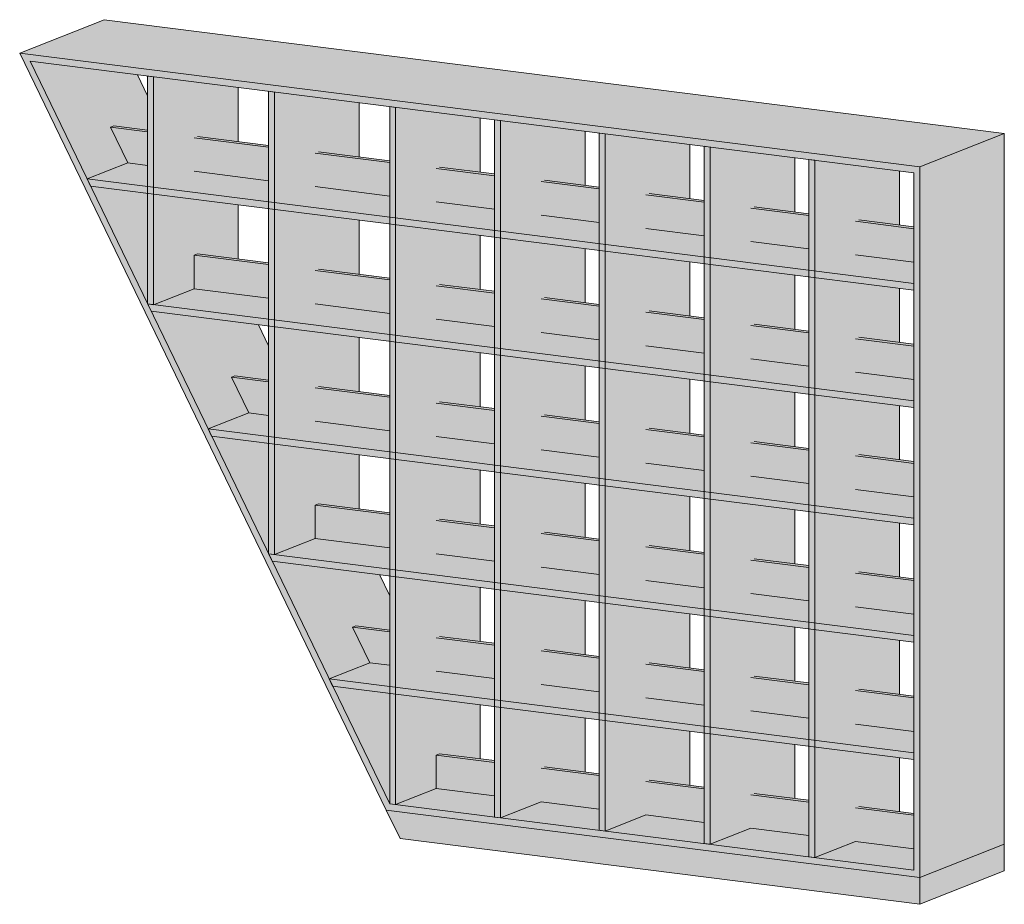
# Model space of a CAD drawing. Header units: centimetres. Extents: x 18397 to 20939, y 110 to 11856.
# Tile 1 of 5: x 18397 to 18683, y 1287 to 1545. Entities that reach past the tile are written whole.
import ezdxf

# ---------------------------------------------------------------- set-up
doc = ezdxf.new("R2010")
doc.units = ezdxf.units.CM
doc.layers.add('A-GENM', color=13, linetype='Continuous', lineweight=18)

# ---------------------------------------------------------------- blocks, each defined once
blk = doc.blocks.new('FURN_Bt_Regal - E25-G-01-8905425-E25-G-01')
at = {"layer": 'A-GENM'}
for points in [[(18658.51, 1501.71), (18683.1, 1511.45), (18421.42, 1544.5), (18396.83, 1534.77), (18553.36, 1514.99)], [(18658.51, 1295.08), (18683.1, 1304.81), (18683.1, 1511.45), (18658.51, 1501.71), (18658.51, 1365.48)], [(18658.51, 1287.28), (18658.51, 1295.08), (18503.4, 1314.67), (18507.42, 1306.37), (18652.63, 1288.02)], [(18658.51, 1287.28), (18683.1, 1297.01), (18683.1, 1304.81), (18658.51, 1295.08)]]:
    blk.add_hatch(color=256, dxfattribs=at).paths.add_polyline_path(points)
h = blk.add_hatch(color=256, dxfattribs=at)
h.paths.add_polyline_path([(18658.51, 1295.08), (18658.51, 1501.71), (18396.83, 1534.77), (18503.4, 1314.67), (18652.63, 1295.82)])
h.paths.add_polyline_path([(18656.77, 1297.25), (18504.4, 1316.49), (18399.84, 1532.44), (18656.77, 1499.98), (18656.77, 1301.92)])
h = blk.add_hatch(color=256, dxfattribs=at)
h.paths.add_polyline_path([(18504.4, 1316.49), (18504.4, 1348.66), (18487.81, 1350.75), (18503.4, 1318.57)])
h.paths.add_polyline_path([(18486.81, 1352.83), (18498.61, 1357.5), (18493.59, 1367.89), (18494.57, 1368.27), (18504.4, 1367.03), (18504.4, 1377.02), (18501.44, 1383.15), (18470.22, 1387.09), (18481.63, 1363.53)])
h.paths.add_polyline_path([(18469.21, 1389.17), (18469.21, 1421.33), (18452.63, 1423.43), (18465.11, 1397.64)])
h.paths.add_polyline_path([(18451.62, 1425.5), (18463.43, 1430.18), (18458.4, 1440.56), (18459.38, 1440.95), (18469.21, 1439.71), (18469.21, 1449.7), (18466.25, 1455.82), (18435.03, 1459.76), (18448.59, 1431.75)])
h.paths.add_polyline_path([(18434.03, 1461.84), (18434.03, 1494), (18417.44, 1496.1), (18432.08, 1465.87)])
h.paths.add_polyline_path([(18416.43, 1498.18), (18428.24, 1502.85), (18423.21, 1513.23), (18424.2, 1513.62), (18434.03, 1512.38), (18434.03, 1522.37), (18431.06, 1528.49), (18399.84, 1532.44), (18415.56, 1499.98)])
h = blk.add_hatch(color=256, dxfattribs=at)
h.paths.add_polyline_path([(18628.03, 1300.88), (18628.03, 1333.04), (18626.29, 1333.26), (18626.29, 1301.1)])
h.paths.add_polyline_path([(18597.56, 1304.73), (18597.56, 1336.89), (18595.82, 1337.11), (18595.82, 1304.95)])
h.paths.add_polyline_path([(18567.09, 1308.58), (18567.09, 1340.74), (18565.35, 1340.96), (18565.35, 1308.8)])
h.paths.add_polyline_path([(18536.61, 1312.43), (18536.61, 1344.59), (18534.87, 1344.81), (18534.87, 1312.65)])
h.paths.add_polyline_path([(18506.14, 1316.27), (18506.14, 1348.44), (18504.4, 1348.66), (18504.4, 1316.49)])
h.paths.add_polyline_path([(18628.03, 1334.99), (18628.03, 1367.16), (18626.29, 1367.38), (18626.29, 1335.21), (18626.59, 1335.17)])
h.paths.add_polyline_path([(18597.56, 1338.84), (18597.56, 1371.01), (18595.82, 1371.23), (18595.82, 1339.06), (18596.11, 1339.02)])
h.paths.add_polyline_path([(18567.09, 1342.69), (18567.09, 1374.85), (18565.35, 1375.07), (18565.35, 1342.91), (18565.64, 1342.87)])
h.paths.add_polyline_path([(18536.61, 1346.54), (18536.61, 1378.7), (18534.87, 1378.92), (18534.87, 1346.76), (18535.17, 1346.72)])
h.paths.add_polyline_path([(18506.14, 1350.39), (18506.14, 1382.55), (18504.4, 1382.77), (18504.4, 1350.61), (18504.69, 1350.57)])
h.paths.add_polyline_path([(18628.03, 1369.11), (18628.03, 1401.27), (18626.29, 1401.49), (18626.29, 1369.33), (18626.88, 1369.25)])
h.paths.add_polyline_path([(18597.56, 1372.95), (18597.56, 1405.12), (18595.82, 1405.34), (18595.82, 1373.17), (18596.41, 1373.1)])
h.paths.add_polyline_path([(18567.09, 1376.8), (18567.09, 1408.97), (18565.35, 1409.19), (18565.35, 1377.02), (18565.93, 1376.95)])
h.paths.add_polyline_path([(18536.61, 1380.65), (18536.61, 1412.82), (18534.87, 1413.04), (18534.87, 1380.87), (18535.46, 1380.8)])
h.paths.add_polyline_path([(18506.14, 1384.5), (18506.14, 1416.67), (18504.4, 1416.89), (18504.4, 1384.72), (18504.99, 1384.65)])
h.paths.add_polyline_path([(18470.95, 1388.95), (18470.95, 1421.11), (18469.21, 1421.33), (18469.21, 1389.17)])
h.paths.add_polyline_path([(18628.03, 1403.22), (18628.03, 1435.38), (18626.29, 1435.6), (18626.29, 1403.44), (18627.17, 1403.33)])
h.paths.add_polyline_path([(18597.56, 1407.07), (18597.56, 1439.23), (18595.82, 1439.45), (18595.82, 1407.29), (18596.7, 1407.18)])
h.paths.add_polyline_path([(18567.09, 1410.92), (18567.09, 1443.08), (18565.35, 1443.3), (18565.35, 1411.14), (18566.23, 1411.03)])
h.paths.add_polyline_path([(18536.61, 1414.77), (18536.61, 1446.93), (18534.87, 1447.15), (18534.87, 1414.99), (18535.75, 1414.88)])
h.paths.add_polyline_path([(18506.14, 1418.62), (18506.14, 1450.78), (18504.4, 1451), (18504.4, 1418.84), (18505.28, 1418.73)])
h.paths.add_polyline_path([(18470.95, 1423.06), (18470.95, 1455.23), (18469.21, 1455.45), (18469.21, 1423.28), (18469.65, 1423.23)])
h.paths.add_polyline_path([(18628.03, 1437.33), (18628.03, 1469.5), (18626.29, 1469.72), (18626.29, 1437.55), (18627.46, 1437.41)])
h.paths.add_polyline_path([(18597.56, 1441.18), (18597.56, 1473.35), (18595.82, 1473.57), (18595.82, 1441.4), (18596.99, 1441.25)])
h.paths.add_polyline_path([(18567.09, 1445.03), (18567.09, 1477.2), (18565.35, 1477.42), (18565.35, 1445.25), (18566.52, 1445.1)])
h.paths.add_polyline_path([(18536.61, 1448.88), (18536.61, 1481.05), (18534.87, 1481.27), (18534.87, 1449.1), (18536.05, 1448.95)])
h.paths.add_polyline_path([(18506.14, 1452.73), (18506.14, 1484.9), (18504.4, 1485.12), (18504.4, 1452.95), (18505.57, 1452.8)])
h.paths.add_polyline_path([(18470.95, 1457.18), (18470.95, 1489.34), (18469.21, 1489.56), (18469.21, 1457.4), (18470.1, 1457.28)])
h.paths.add_polyline_path([(18435.77, 1461.62), (18435.77, 1493.78), (18434.03, 1494), (18434.03, 1461.84)])
h.paths.add_polyline_path([(18628.03, 1471.45), (18628.03, 1503.61), (18626.29, 1503.83), (18626.29, 1471.67), (18627.76, 1471.48)])
h.paths.add_polyline_path([(18597.56, 1475.3), (18597.56, 1507.46), (18595.82, 1507.68), (18595.82, 1475.52), (18597.28, 1475.33)])
h.paths.add_polyline_path([(18567.09, 1479.15), (18567.09, 1511.31), (18565.35, 1511.53), (18565.35, 1479.37), (18566.81, 1479.18)])
h.paths.add_polyline_path([(18536.61, 1483), (18536.61, 1515.16), (18534.87, 1515.38), (18534.87, 1483.22), (18536.34, 1483.03)])
h.paths.add_polyline_path([(18506.14, 1486.84), (18506.14, 1519.01), (18504.4, 1519.23), (18504.4, 1487.06), (18505.87, 1486.88)])
h.paths.add_polyline_path([(18470.95, 1491.29), (18470.95, 1523.45), (18469.21, 1523.67), (18469.21, 1491.51), (18470.54, 1491.34)])
h.paths.add_polyline_path([(18435.77, 1495.73), (18435.77, 1527.9), (18434.03, 1528.12), (18434.03, 1495.95), (18434.87, 1495.85)])
h = blk.add_hatch(color=256, dxfattribs=at)
h.paths.add_polyline_path([(18435.77, 1461.62), (18447.57, 1466.29), (18447.57, 1476.04), (18448.56, 1476.43), (18460.36, 1474.94), (18460.36, 1490.68), (18435.77, 1493.78), (18435.77, 1462.53)])
h.paths.add_polyline_path([(18435.77, 1495.73), (18447.57, 1500.41), (18447.57, 1510.15), (18448.56, 1510.54), (18460.36, 1509.05), (18460.36, 1524.79), (18435.77, 1527.9), (18435.77, 1499.98)])
h = blk.add_hatch(color=256, dxfattribs=at)
h.paths.add_polyline_path([(18470.95, 1388.95), (18482.76, 1393.62), (18482.76, 1403.37), (18483.74, 1403.76), (18495.55, 1402.26), (18495.55, 1418.01), (18470.95, 1421.11), (18470.95, 1389.86)])
h.paths.add_polyline_path([(18470.95, 1423.06), (18482.76, 1427.73), (18482.76, 1437.48), (18483.74, 1437.87), (18495.55, 1436.38), (18495.55, 1452.12), (18470.95, 1455.23), (18470.95, 1429.22)])
h.paths.add_polyline_path([(18470.95, 1457.18), (18482.76, 1461.85), (18482.76, 1471.59), (18483.74, 1471.98), (18495.55, 1470.49), (18495.55, 1486.23), (18470.95, 1489.34), (18470.95, 1463.34)])
h.paths.add_polyline_path([(18470.95, 1491.29), (18482.76, 1495.96), (18482.76, 1505.71), (18483.74, 1506.1), (18495.55, 1504.61), (18495.55, 1520.35), (18470.95, 1523.45), (18470.95, 1497.45)])
h = blk.add_hatch(color=256, dxfattribs=at)
h.paths.add_polyline_path([(18506.14, 1316.27), (18517.95, 1320.95), (18517.95, 1330.69), (18518.93, 1331.08), (18530.74, 1329.59), (18530.74, 1345.33), (18506.14, 1348.44), (18506.14, 1316.49)])
h.paths.add_polyline_path([(18506.14, 1350.39), (18517.95, 1355.06), (18517.95, 1364.81), (18518.93, 1365.2), (18530.74, 1363.71), (18530.74, 1379.45), (18506.14, 1382.55), (18506.14, 1350.75)])
h.paths.add_polyline_path([(18506.14, 1384.5), (18517.95, 1389.17), (18517.95, 1398.92), (18518.93, 1399.31), (18530.74, 1397.82), (18530.74, 1413.56), (18506.14, 1416.67), (18506.14, 1390.67)])
h.paths.add_polyline_path([(18506.14, 1418.62), (18517.95, 1423.29), (18517.95, 1433.04), (18518.93, 1433.42), (18530.74, 1431.93), (18530.74, 1447.67), (18506.14, 1450.78), (18506.14, 1424.78)])
h.paths.add_polyline_path([(18506.14, 1452.73), (18517.95, 1457.4), (18517.95, 1467.15), (18518.93, 1467.54), (18530.74, 1466.05), (18530.74, 1481.79), (18506.14, 1484.9), (18506.14, 1458.89)])
h.paths.add_polyline_path([(18506.14, 1486.84), (18517.95, 1491.52), (18517.95, 1501.26), (18518.93, 1501.65), (18530.74, 1500.16), (18530.74, 1515.9), (18506.14, 1519.01), (18506.14, 1493.01)])
h = blk.add_hatch(color=256, dxfattribs=at)
h.paths.add_polyline_path([(18536.61, 1312.43), (18548.42, 1317.1), (18548.42, 1326.84), (18549.4, 1327.23), (18561.21, 1325.74), (18561.21, 1341.48), (18536.61, 1344.59), (18536.61, 1314.67)])
h.paths.add_polyline_path([(18536.61, 1346.54), (18548.42, 1351.21), (18548.42, 1360.96), (18549.4, 1361.35), (18561.21, 1359.86), (18561.21, 1375.6), (18536.61, 1378.7), (18536.61, 1350.75)])
h.paths.add_polyline_path([(18536.61, 1380.65), (18548.42, 1385.33), (18548.42, 1395.07), (18549.4, 1395.46), (18561.21, 1393.97), (18561.21, 1409.71), (18536.61, 1412.82), (18536.61, 1386.82)])
h.paths.add_polyline_path([(18536.61, 1414.77), (18548.42, 1419.44), (18548.42, 1429.19), (18549.4, 1429.58), (18561.21, 1428.08), (18561.21, 1443.83), (18536.61, 1446.93), (18536.61, 1420.93)])
h.paths.add_polyline_path([(18536.61, 1448.88), (18548.42, 1453.55), (18548.42, 1463.3), (18549.4, 1463.69), (18561.21, 1462.2), (18561.21, 1477.94), (18536.61, 1481.05), (18536.61, 1455.04)])
h.paths.add_polyline_path([(18536.61, 1483), (18548.42, 1487.67), (18548.42, 1497.41), (18549.4, 1497.8), (18561.21, 1496.31), (18561.21, 1512.05), (18536.61, 1515.16), (18536.61, 1489.16)])
h = blk.add_hatch(color=256, dxfattribs=at)
h.paths.add_polyline_path([(18656.77, 1483.73), (18656.77, 1484.24), (18640.82, 1486.26), (18639.84, 1485.87), (18642.25, 1485.56)])
h.paths.add_polyline_path([(18626.29, 1487.58), (18626.29, 1488.09), (18610.35, 1490.1), (18609.37, 1489.72)])
h.paths.add_polyline_path([(18595.82, 1491.43), (18595.82, 1491.94), (18579.88, 1493.95), (18578.89, 1493.56)])
h.paths.add_polyline_path([(18565.35, 1495.28), (18565.35, 1495.79), (18549.4, 1497.8), (18548.42, 1497.41), (18558.82, 1496.1)])
h.paths.add_polyline_path([(18534.87, 1499.13), (18534.87, 1499.64), (18518.93, 1501.65), (18517.95, 1501.26), (18529, 1499.87)])
h.paths.add_polyline_path([(18504.4, 1502.97), (18504.4, 1503.49), (18483.74, 1506.1), (18482.76, 1505.71), (18503.4, 1503.1)])
h.paths.add_polyline_path([(18469.21, 1507.42), (18469.21, 1507.93), (18448.56, 1510.54), (18447.57, 1510.15), (18465.33, 1507.91)])
h.paths.add_polyline_path([(18434.03, 1511.86), (18434.03, 1512.38), (18424.2, 1513.62), (18423.21, 1513.23), (18424.99, 1513.01)])
h = blk.add_hatch(color=256, dxfattribs=at)
h.paths.add_polyline_path([(18656.77, 1303.41), (18656.77, 1313.16), (18639.84, 1315.3), (18639.84, 1305.55), (18652.63, 1303.93)])
h.paths.add_polyline_path([(18626.29, 1307.26), (18626.29, 1317.01), (18609.37, 1319.15), (18609.37, 1309.4), (18622.16, 1307.78)])
h.paths.add_polyline_path([(18595.82, 1311.11), (18595.82, 1320.86), (18578.89, 1323), (18578.89, 1313.25), (18591.68, 1311.63)])
h.paths.add_polyline_path([(18565.35, 1314.96), (18565.35, 1324.71), (18548.42, 1326.84), (18548.42, 1317.1), (18561.21, 1315.48)])
h.paths.add_polyline_path([(18534.87, 1318.81), (18534.87, 1328.56), (18517.95, 1330.69), (18517.95, 1320.95), (18530.74, 1319.33)])
h.paths.add_polyline_path([(18656.77, 1337.53), (18656.77, 1347.27), (18639.84, 1349.41), (18639.84, 1339.66)])
h.paths.add_polyline_path([(18626.29, 1341.37), (18626.29, 1351.12), (18609.37, 1353.26), (18609.37, 1343.51)])
h.paths.add_polyline_path([(18595.82, 1345.22), (18595.82, 1354.97), (18578.89, 1357.11), (18578.89, 1347.36), (18591.41, 1345.78)])
h.paths.add_polyline_path([(18565.35, 1349.07), (18565.35, 1358.82), (18548.42, 1360.96), (18548.42, 1351.21), (18553.36, 1350.59)])
h.paths.add_polyline_path([(18534.87, 1352.92), (18534.87, 1362.67), (18517.95, 1364.81), (18517.95, 1355.06), (18529, 1353.67)])
h.paths.add_polyline_path([(18504.4, 1356.77), (18504.4, 1366.52), (18493.59, 1367.89), (18498.61, 1357.5)])
h.paths.add_polyline_path([(18656.77, 1371.64), (18656.77, 1381.39), (18639.84, 1383.52), (18639.84, 1373.78)])
h.paths.add_polyline_path([(18626.29, 1375.49), (18626.29, 1385.24), (18609.37, 1387.37), (18609.37, 1377.63)])
h.paths.add_polyline_path([(18595.82, 1379.34), (18595.82, 1389.08), (18578.89, 1391.22), (18578.89, 1381.48)])
h.paths.add_polyline_path([(18565.35, 1383.19), (18565.35, 1392.93), (18548.42, 1395.07), (18548.42, 1385.33), (18553.36, 1384.7)])
h.paths.add_polyline_path([(18534.87, 1387.04), (18534.87, 1396.78), (18517.95, 1398.9), (18517.95, 1389.17), (18534.44, 1387.09)])
h.paths.add_polyline_path([(18504.4, 1390.89), (18504.4, 1400.63), (18482.76, 1403.37), (18482.76, 1393.62), (18503.4, 1391.01)])
h.paths.add_polyline_path([(18656.77, 1405.75), (18656.77, 1415.5), (18639.84, 1417.64), (18639.84, 1407.89)])
h.paths.add_polyline_path([(18626.29, 1409.6), (18626.29, 1419.35), (18609.37, 1421.49), (18609.37, 1411.74), (18616.13, 1410.89)])
h.paths.add_polyline_path([(18595.82, 1413.45), (18595.82, 1423.2), (18578.89, 1425.34), (18578.89, 1415.59), (18591.41, 1414.01)])
h.paths.add_polyline_path([(18565.35, 1417.3), (18565.35, 1427.05), (18548.42, 1429.19), (18548.42, 1419.44), (18553.36, 1418.82)])
h.paths.add_polyline_path([(18534.87, 1421.15), (18534.87, 1430.9), (18517.95, 1433.04), (18517.95, 1423.29), (18529, 1421.89)])
h.paths.add_polyline_path([(18504.4, 1425), (18504.4, 1434.75), (18482.76, 1437.48), (18482.76, 1427.73), (18503.4, 1425.13)])
h.paths.add_polyline_path([(18469.21, 1429.44), (18469.21, 1439.19), (18458.4, 1440.56), (18463.43, 1430.18)])
h.paths.add_polyline_path([(18656.77, 1439.87), (18656.77, 1449.61), (18639.84, 1451.75), (18639.84, 1442.01)])
h.paths.add_polyline_path([(18626.29, 1443.72), (18626.29, 1453.46), (18609.37, 1455.6), (18609.37, 1445.85)])
h.paths.add_polyline_path([(18595.82, 1447.57), (18595.82, 1457.31), (18578.89, 1459.45), (18578.89, 1449.7), (18591.41, 1448.12)])
h.paths.add_polyline_path([(18565.35, 1451.42), (18565.35, 1461.16), (18548.42, 1463.3), (18548.42, 1453.55), (18553.36, 1452.93)])
h.paths.add_polyline_path([(18534.87, 1455.26), (18534.87, 1465.01), (18517.95, 1467.15), (18517.95, 1457.4), (18529, 1456.01)])
h.paths.add_polyline_path([(18504.4, 1459.11), (18504.4, 1468.86), (18482.76, 1471.57), (18482.76, 1461.85), (18503.4, 1459.24)])
h.paths.add_polyline_path([(18469.21, 1463.56), (18469.21, 1473.31), (18447.57, 1476.04), (18447.57, 1466.29), (18462.06, 1464.46)])
h.paths.add_polyline_path([(18656.77, 1473.98), (18656.77, 1483.73), (18639.84, 1485.87), (18639.84, 1476.12)])
h.paths.add_polyline_path([(18626.29, 1477.83), (18626.29, 1487.58), (18609.37, 1489.72), (18609.37, 1479.97)])
h.paths.add_polyline_path([(18595.82, 1481.68), (18595.82, 1491.43), (18578.89, 1493.56), (18578.89, 1483.82), (18591.41, 1482.24)])
h.paths.add_polyline_path([(18565.35, 1485.53), (18565.35, 1495.28), (18548.42, 1497.41), (18548.42, 1487.67), (18553.36, 1487.04)])
h.paths.add_polyline_path([(18534.87, 1489.38), (18534.87, 1499.13), (18517.95, 1501.26), (18517.95, 1491.52)])
h.paths.add_polyline_path([(18504.4, 1493.23), (18504.4, 1502.97), (18482.76, 1505.71), (18482.76, 1495.96), (18503.4, 1493.35)])
h.paths.add_polyline_path([(18469.21, 1497.67), (18469.21, 1507.42), (18447.57, 1510.15), (18447.57, 1500.41), (18450.93, 1499.98)])
h.paths.add_polyline_path([(18434.03, 1502.12), (18434.03, 1511.86), (18423.21, 1513.23), (18428.24, 1502.85)])
h = blk.add_hatch(color=256, dxfattribs=at)
h.paths.add_polyline_path([(18567.09, 1308.58), (18578.89, 1313.25), (18578.89, 1323), (18579.88, 1323.38), (18591.68, 1321.89), (18591.68, 1337.63), (18567.09, 1340.74), (18567.09, 1311.67)])
h.paths.add_polyline_path([(18567.09, 1342.69), (18578.89, 1347.36), (18578.89, 1357.11), (18579.88, 1357.5), (18591.68, 1356.01), (18591.68, 1371.75), (18567.09, 1374.85), (18567.09, 1345.78)])
h.paths.add_polyline_path([(18567.09, 1376.8), (18578.89, 1381.48), (18578.89, 1391.22), (18579.88, 1391.61), (18591.68, 1390.12), (18591.68, 1405.86), (18567.09, 1408.97), (18567.09, 1379.89)])
h.paths.add_polyline_path([(18567.09, 1410.92), (18578.89, 1415.59), (18578.89, 1425.34), (18579.88, 1425.73), (18591.68, 1424.23), (18591.68, 1439.98), (18567.09, 1443.08), (18567.09, 1414.01)])
h.paths.add_polyline_path([(18567.09, 1445.03), (18578.89, 1449.7), (18578.89, 1459.45), (18579.88, 1459.84), (18591.68, 1458.35), (18591.68, 1474.09), (18567.09, 1477.2), (18567.09, 1448.12)])
h.paths.add_polyline_path([(18567.09, 1479.15), (18578.89, 1483.82), (18578.89, 1493.56), (18579.88, 1493.95), (18591.68, 1492.46), (18591.68, 1508.2), (18567.09, 1511.31), (18567.09, 1482.24)])
h = blk.add_hatch(color=256, dxfattribs=at)
h.paths.add_polyline_path([(18597.56, 1304.73), (18609.37, 1309.4), (18609.37, 1319.15), (18610.35, 1319.54), (18622.16, 1318.04), (18622.16, 1333.78), (18597.56, 1336.89), (18597.56, 1311.67)])
h.paths.add_polyline_path([(18597.56, 1338.84), (18609.37, 1343.51), (18609.37, 1353.26), (18610.35, 1353.65), (18622.16, 1352.16), (18622.16, 1367.9), (18597.56, 1371.01), (18597.56, 1345.78)])
h.paths.add_polyline_path([(18597.56, 1372.95), (18609.37, 1377.63), (18609.37, 1387.37), (18610.35, 1387.76), (18622.16, 1386.27), (18622.16, 1402.01), (18597.56, 1405.12), (18597.56, 1379.12)])
h.paths.add_polyline_path([(18597.56, 1407.07), (18609.37, 1411.74), (18609.37, 1421.49), (18610.35, 1421.88), (18622.16, 1420.39), (18622.16, 1436.13), (18597.56, 1439.23), (18597.56, 1410.89)])
h.paths.add_polyline_path([(18597.56, 1441.18), (18609.37, 1445.85), (18609.37, 1455.6), (18610.35, 1455.99), (18622.16, 1454.5), (18622.16, 1470.24), (18597.56, 1473.35), (18597.56, 1447.35)])
h.paths.add_polyline_path([(18597.56, 1475.3), (18609.37, 1479.97), (18609.37, 1489.72), (18610.35, 1490.1), (18622.16, 1488.61), (18622.16, 1504.35), (18597.56, 1507.46), (18597.56, 1481.46)])
h = blk.add_hatch(color=256, dxfattribs=at)
h.paths.add_polyline_path([(18628.03, 1300.88), (18639.84, 1305.55), (18639.84, 1315.3), (18640.82, 1315.69), (18652.63, 1314.19), (18652.63, 1329.94), (18628.03, 1333.04), (18628.03, 1310.62)])
h.paths.add_polyline_path([(18628.03, 1334.99), (18639.84, 1339.66), (18639.84, 1349.41), (18640.82, 1349.8), (18652.63, 1348.31), (18652.63, 1364.05), (18628.03, 1367.16), (18628.03, 1344.74)])
h.paths.add_polyline_path([(18628.03, 1369.11), (18639.84, 1373.78), (18639.84, 1383.52), (18640.82, 1383.91), (18652.63, 1382.42), (18652.63, 1398.16), (18628.03, 1401.27), (18628.03, 1378.85)])
h.paths.add_polyline_path([(18628.03, 1403.22), (18639.84, 1407.89), (18639.84, 1417.64), (18640.82, 1418.03), (18652.63, 1416.54), (18652.63, 1432.28), (18628.03, 1435.38), (18628.03, 1410.89)])
h.paths.add_polyline_path([(18628.03, 1437.33), (18639.84, 1442.01), (18639.84, 1451.75), (18640.82, 1452.14), (18652.63, 1450.65), (18652.63, 1466.39), (18628.03, 1469.5), (18628.03, 1438.38)])
h.paths.add_polyline_path([(18628.03, 1471.45), (18639.84, 1476.12), (18639.84, 1485.87), (18640.82, 1486.26), (18652.63, 1484.76), (18652.63, 1500.5), (18628.03, 1503.61), (18628.03, 1472.49)])
h = blk.add_hatch(color=256, dxfattribs=at)
h.paths.add_polyline_path([(18656.77, 1467.82), (18656.77, 1473.98), (18639.84, 1476.12), (18628.03, 1471.45)])
h.paths.add_polyline_path([(18626.29, 1471.67), (18626.29, 1477.83), (18609.37, 1479.97), (18597.56, 1475.3), (18619.78, 1472.49)])
h.paths.add_polyline_path([(18595.82, 1475.52), (18595.82, 1481.68), (18578.89, 1483.82), (18567.09, 1479.15)])
h.paths.add_polyline_path([(18565.35, 1479.37), (18565.35, 1485.53), (18548.42, 1487.67), (18536.61, 1483), (18553.36, 1480.88)])
h.paths.add_polyline_path([(18534.87, 1483.22), (18534.87, 1489.38), (18517.95, 1491.52), (18506.14, 1486.84)])
h.paths.add_polyline_path([(18504.4, 1487.06), (18504.4, 1493.23), (18482.76, 1495.96), (18470.95, 1491.29), (18503.4, 1487.19)])
h.paths.add_polyline_path([(18469.21, 1491.51), (18469.21, 1497.67), (18447.57, 1500.41), (18435.77, 1495.73), (18449.61, 1493.99)])
h.paths.add_polyline_path([(18434.03, 1495.95), (18434.03, 1502.12), (18428.24, 1502.85), (18416.43, 1498.18), (18431.42, 1496.28)])
h = blk.add_hatch(color=256, dxfattribs=at)
h.paths.add_polyline_path([(18656.77, 1329.41), (18656.77, 1331.36), (18486.81, 1352.83), (18487.81, 1350.75), (18652.63, 1329.94)])
h.paths.add_polyline_path([(18656.77, 1363.53), (18656.77, 1365.48), (18469.21, 1389.17), (18470.22, 1387.09), (18652.63, 1364.05)])
h.paths.add_polyline_path([(18656.77, 1397.64), (18656.77, 1399.59), (18451.62, 1425.5), (18452.63, 1423.43), (18652.63, 1398.16)])
h.paths.add_polyline_path([(18656.77, 1431.75), (18656.77, 1433.7), (18434.03, 1461.84), (18435.03, 1459.76), (18641.33, 1433.7)])
h.paths.add_polyline_path([(18656.77, 1465.87), (18656.77, 1467.82), (18416.43, 1498.18), (18417.44, 1496.1), (18641.33, 1467.82)])
h = blk.add_hatch(color=256, dxfattribs=at)
h.paths.add_polyline_path([(18656.77, 1449.61), (18656.77, 1450.13), (18640.82, 1452.14), (18639.84, 1451.75)])
h.paths.add_polyline_path([(18626.29, 1453.46), (18626.29, 1453.98), (18610.35, 1455.99), (18609.37, 1455.6)])
h.paths.add_polyline_path([(18595.82, 1457.31), (18595.82, 1457.83), (18579.88, 1459.84), (18578.89, 1459.45)])
h.paths.add_polyline_path([(18565.35, 1461.16), (18565.35, 1461.68), (18549.4, 1463.69), (18548.42, 1463.3), (18559.98, 1461.84)])
h.paths.add_polyline_path([(18534.87, 1465.01), (18534.87, 1465.52), (18518.93, 1467.54), (18517.95, 1467.15), (18529, 1465.75)])
h.paths.add_polyline_path([(18504.4, 1468.86), (18504.4, 1469.37), (18483.74, 1471.98), (18482.76, 1471.59), (18503.4, 1468.99)])
h.paths.add_polyline_path([(18469.21, 1473.31), (18469.21, 1473.82), (18448.56, 1476.43), (18447.57, 1476.04), (18457.04, 1474.84)])
h = blk.add_hatch(color=256, dxfattribs=at)
h.paths.add_polyline_path([(18656.77, 1433.7), (18656.77, 1439.87), (18639.84, 1442.01), (18628.03, 1437.33)])
h.paths.add_polyline_path([(18626.29, 1437.55), (18626.29, 1443.72), (18609.37, 1445.85), (18597.56, 1441.18), (18619.78, 1438.38)])
h.paths.add_polyline_path([(18595.82, 1441.4), (18595.82, 1447.57), (18578.89, 1449.7), (18567.09, 1445.03)])
h.paths.add_polyline_path([(18565.35, 1445.25), (18565.35, 1451.42), (18548.42, 1453.55), (18536.61, 1448.88), (18553.36, 1446.77)])
h.paths.add_polyline_path([(18534.87, 1449.1), (18534.87, 1455.26), (18517.95, 1457.4), (18506.14, 1452.73), (18529, 1449.84)])
h.paths.add_polyline_path([(18504.4, 1452.95), (18504.4, 1459.11), (18482.76, 1461.85), (18470.95, 1457.18), (18503.4, 1453.08)])
h.paths.add_polyline_path([(18469.21, 1457.4), (18469.21, 1463.56), (18447.57, 1466.29), (18435.77, 1461.62), (18465.24, 1457.9)])
h = blk.add_hatch(color=256, dxfattribs=at)
h.paths.add_polyline_path([(18656.77, 1415.5), (18656.77, 1416.01), (18640.82, 1418.03), (18639.84, 1417.64), (18652.63, 1416.02)])
h.paths.add_polyline_path([(18626.29, 1419.35), (18626.29, 1419.86), (18610.35, 1421.88), (18609.37, 1421.49)])
h.paths.add_polyline_path([(18595.82, 1423.2), (18595.82, 1423.71), (18579.88, 1425.73), (18578.89, 1425.34), (18594.01, 1423.43)])
h.paths.add_polyline_path([(18565.35, 1427.05), (18565.35, 1427.56), (18549.4, 1429.58), (18548.42, 1429.19), (18553.36, 1428.56)])
h.paths.add_polyline_path([(18534.87, 1430.9), (18534.87, 1431.41), (18518.93, 1433.42), (18517.95, 1433.04), (18529, 1431.64)])
h.paths.add_polyline_path([(18504.4, 1434.75), (18504.4, 1435.26), (18483.74, 1437.87), (18482.76, 1437.48), (18503.4, 1434.87)])
h.paths.add_polyline_path([(18469.21, 1439.19), (18469.21, 1439.71), (18459.38, 1440.95), (18458.4, 1440.56)])
h = blk.add_hatch(color=256, dxfattribs=at)
h.paths.add_polyline_path([(18656.77, 1399.59), (18656.77, 1405.75), (18639.84, 1407.89), (18628.03, 1403.22)])
h.paths.add_polyline_path([(18626.29, 1403.44), (18626.29, 1409.6), (18609.37, 1411.74), (18597.56, 1407.07), (18619.78, 1404.26)])
h.paths.add_polyline_path([(18595.82, 1407.29), (18595.82, 1413.45), (18578.89, 1415.59), (18567.09, 1410.92), (18567.34, 1410.89)])
h.paths.add_polyline_path([(18565.35, 1411.14), (18565.35, 1417.3), (18548.42, 1419.44), (18536.61, 1414.77), (18553.36, 1412.65)])
h.paths.add_polyline_path([(18534.87, 1414.99), (18534.87, 1421.15), (18517.95, 1423.29), (18506.14, 1418.62), (18529, 1415.73)])
h.paths.add_polyline_path([(18504.4, 1418.84), (18504.4, 1425), (18482.76, 1427.73), (18470.95, 1423.06), (18503.4, 1418.96)])
h.paths.add_polyline_path([(18469.21, 1423.28), (18469.21, 1429.44), (18463.43, 1430.18), (18451.62, 1425.5), (18466.6, 1423.61)])
h = blk.add_hatch(color=256, dxfattribs=at)
h.paths.add_polyline_path([(18656.77, 1381.39), (18656.77, 1381.9), (18640.82, 1383.91), (18639.84, 1383.52), (18652.63, 1381.91)])
h.paths.add_polyline_path([(18626.29, 1385.24), (18626.29, 1385.75), (18610.35, 1387.76), (18609.37, 1387.37), (18622.16, 1385.76)])
h.paths.add_polyline_path([(18595.82, 1389.08), (18595.82, 1389.6), (18579.88, 1391.61), (18578.89, 1391.22), (18595.16, 1389.17)])
h.paths.add_polyline_path([(18565.35, 1392.93), (18565.35, 1393.45), (18549.4, 1395.46), (18548.42, 1395.07), (18561.21, 1393.46)])
h.paths.add_polyline_path([(18534.87, 1396.78), (18534.87, 1397.3), (18518.93, 1399.31), (18517.95, 1398.92), (18529, 1397.53)])
h.paths.add_polyline_path([(18504.4, 1400.63), (18504.4, 1401.15), (18483.74, 1403.76), (18482.76, 1403.37), (18503.4, 1400.76)])
h = blk.add_hatch(color=256, dxfattribs=at)
h.paths.add_polyline_path([(18656.77, 1365.48), (18656.77, 1371.64), (18639.84, 1373.78), (18628.03, 1369.11)])
h.paths.add_polyline_path([(18626.29, 1369.33), (18626.29, 1375.49), (18609.37, 1377.63), (18597.56, 1372.95), (18619.78, 1370.15)])
h.paths.add_polyline_path([(18595.82, 1373.17), (18595.82, 1379.34), (18578.89, 1381.48), (18567.09, 1376.8)])
h.paths.add_polyline_path([(18565.35, 1377.02), (18565.35, 1383.19), (18548.42, 1385.33), (18536.61, 1380.65), (18553.36, 1378.54)])
h.paths.add_polyline_path([(18534.87, 1380.87), (18534.87, 1387.04), (18517.95, 1389.17), (18506.14, 1384.5), (18529, 1381.62)])
h.paths.add_polyline_path([(18504.4, 1384.72), (18504.4, 1390.89), (18482.76, 1393.62), (18470.95, 1388.95), (18503.4, 1384.85)])
h = blk.add_hatch(color=256, dxfattribs=at)
h.paths.add_polyline_path([(18656.77, 1347.27), (18656.77, 1347.79), (18640.82, 1349.8), (18639.84, 1349.41), (18652.63, 1347.79)])
h.paths.add_polyline_path([(18626.29, 1351.12), (18626.29, 1351.64), (18610.35, 1353.65), (18609.37, 1353.26), (18622.16, 1351.64)])
h.paths.add_polyline_path([(18595.82, 1354.97), (18595.82, 1355.48), (18579.88, 1357.5), (18578.89, 1357.11), (18591.68, 1355.49)])
h.paths.add_polyline_path([(18565.35, 1358.82), (18565.35, 1359.33), (18549.4, 1361.35), (18548.42, 1360.96), (18561.21, 1359.34)])
h.paths.add_polyline_path([(18534.87, 1362.67), (18534.87, 1363.18), (18518.93, 1365.2), (18517.95, 1364.81), (18530.74, 1363.19)])
h.paths.add_polyline_path([(18504.4, 1366.52), (18504.4, 1367.03), (18494.57, 1368.27), (18493.59, 1367.89)])
h = blk.add_hatch(color=256, dxfattribs=at)
h.paths.add_polyline_path([(18656.77, 1331.36), (18656.77, 1337.53), (18639.84, 1339.66), (18628.03, 1334.99)])
h.paths.add_polyline_path([(18626.29, 1335.21), (18626.29, 1341.37), (18609.37, 1343.51), (18597.56, 1338.84), (18619.78, 1336.03)])
h.paths.add_polyline_path([(18595.82, 1339.06), (18595.82, 1345.22), (18578.89, 1347.36), (18567.09, 1342.69)])
h.paths.add_polyline_path([(18565.35, 1342.91), (18565.35, 1349.07), (18548.42, 1351.21), (18536.61, 1346.54), (18553.36, 1344.42)])
h.paths.add_polyline_path([(18534.87, 1346.76), (18534.87, 1352.92), (18517.95, 1355.06), (18506.14, 1350.39), (18529, 1347.5)])
h.paths.add_polyline_path([(18504.4, 1350.61), (18504.4, 1356.77), (18498.61, 1357.5), (18486.81, 1352.83), (18501.79, 1350.94)])
h = blk.add_hatch(color=256, dxfattribs=at)
h.paths.add_polyline_path([(18656.77, 1313.16), (18656.77, 1313.67), (18640.82, 1315.69), (18639.84, 1315.3), (18652.63, 1313.68)])
h.paths.add_polyline_path([(18626.29, 1317.01), (18626.29, 1317.52), (18610.35, 1319.54), (18609.37, 1319.15), (18622.16, 1317.53)])
h.paths.add_polyline_path([(18595.82, 1320.86), (18595.82, 1321.37), (18579.88, 1323.38), (18578.89, 1323), (18591.68, 1321.38)])
h.paths.add_polyline_path([(18565.35, 1324.71), (18565.35, 1325.22), (18549.4, 1327.23), (18548.42, 1326.84), (18561.21, 1325.23)])
h.paths.add_polyline_path([(18534.87, 1328.56), (18534.87, 1329.07), (18518.93, 1331.08), (18517.95, 1330.69), (18530.74, 1329.08)])
h = blk.add_hatch(color=256, dxfattribs=at)
h.paths.add_polyline_path([(18656.77, 1297.25), (18656.77, 1303.41), (18639.84, 1305.55), (18628.03, 1300.88), (18652.63, 1297.77)])
h.paths.add_polyline_path([(18626.29, 1301.1), (18626.29, 1307.26), (18609.37, 1309.4), (18597.56, 1304.73), (18622.16, 1301.62)])
h.paths.add_polyline_path([(18595.82, 1304.95), (18595.82, 1311.11), (18578.89, 1313.25), (18567.09, 1308.58), (18591.68, 1305.47)])
h.paths.add_polyline_path([(18565.35, 1308.8), (18565.35, 1314.96), (18548.42, 1317.1), (18536.61, 1312.43), (18561.21, 1309.32)])
h.paths.add_polyline_path([(18534.87, 1312.65), (18534.87, 1318.81), (18517.95, 1320.95), (18506.14, 1316.27), (18530.74, 1313.17)])
for p, q in [((18396.83, 1534.77), (18421.42, 1544.5)), ((18421.42, 1544.5), (18683.1, 1511.45)), ((18658.51, 1501.71), (18396.83, 1534.77)), ((18396.83, 1534.77), (18503.4, 1314.67)), ((18504.4, 1316.49), (18399.84, 1532.44)), ((18399.84, 1532.44), (18656.77, 1499.98)), ((18431.06, 1528.49), (18434.03, 1522.37)), ((18435.77, 1527.9), (18434.03, 1528.12)), ((18434.03, 1528.12), (18434.03, 1461.84)), ((18435.77, 1461.62), (18435.77, 1527.9)), ((18460.36, 1524.79), (18460.36, 1509.05)), ((18470.95, 1523.45), (18469.21, 1523.67)), ((18469.21, 1523.67), (18469.21, 1389.17)), ((18470.95, 1388.95), (18470.95, 1523.45)), ((18495.55, 1520.35), (18495.55, 1504.61)), ((18506.14, 1519.01), (18504.4, 1519.23)), ((18504.4, 1519.23), (18504.4, 1316.49)), ((18506.14, 1316.27), (18506.14, 1519.01)), ((18530.74, 1515.9), (18530.74, 1500.16)), ((18536.61, 1515.16), (18534.87, 1515.38)), ((18534.87, 1515.38), (18534.87, 1312.65)), ((18536.61, 1312.43), (18536.61, 1515.16)), ((18424.2, 1513.62), (18423.21, 1513.23)), ((18434.03, 1511.86), (18423.21, 1513.23)), ((18423.21, 1513.23), (18428.24, 1502.85)), ((18424.2, 1513.62), (18434.03, 1512.38)), ((18561.21, 1512.05), (18561.21, 1496.31)), ((18567.09, 1511.31), (18565.35, 1511.53)), ((18565.35, 1511.53), (18565.35, 1308.8)), ((18469.21, 1507.42), (18447.57, 1510.15)), ((18448.56, 1510.54), (18469.21, 1507.93)), ((18567.09, 1308.58), (18567.09, 1511.31)), ((18658.51, 1501.71), (18683.1, 1511.45)), ((18683.1, 1511.45), (18683.1, 1304.81)), ((18483.74, 1506.1), (18504.4, 1503.49)), ((18591.68, 1508.2), (18591.68, 1492.46)), ((18597.56, 1507.46), (18595.82, 1507.68)), ((18595.82, 1507.68), (18595.82, 1304.95)), ((18597.56, 1304.73), (18597.56, 1507.46)), ((18504.4, 1502.97), (18482.76, 1505.71)), ((18622.16, 1504.35), (18622.16, 1488.61)), ((18628.03, 1503.61), (18626.29, 1503.83)), ((18626.29, 1503.83), (18626.29, 1301.1)), ((18628.03, 1300.88), (18628.03, 1503.61)), ((18428.24, 1502.85), (18416.43, 1498.18)), ((18428.24, 1502.85), (18434.03, 1502.12)), ((18447.57, 1500.41), (18469.21, 1497.67)), ((18534.87, 1499.13), (18517.95, 1501.26)), ((18518.93, 1501.65), (18534.87, 1499.64)), ((18652.63, 1500.5), (18652.63, 1484.76)), ((18658.51, 1295.08), (18658.51, 1501.71)), ((18656.77, 1467.82), (18416.43, 1498.18)), ((18416.43, 1498.18), (18417.44, 1496.1)), ((18565.35, 1495.28), (18548.42, 1497.41)), ((18549.4, 1497.8), (18565.35, 1495.79)), ((18656.77, 1499.98), (18656.77, 1297.25)), ((18417.44, 1496.1), (18656.77, 1465.87)), ((18482.76, 1495.96), (18504.4, 1493.23)), ((18517.95, 1491.52), (18534.87, 1489.38)), ((18595.82, 1491.43), (18578.89, 1493.56)), ((18579.88, 1493.95), (18595.82, 1491.94)), ((18460.36, 1490.68), (18460.36, 1474.94)), ((18626.29, 1487.58), (18609.37, 1489.72)), ((18610.35, 1490.1), (18626.29, 1488.09)), ((18495.55, 1486.23), (18495.55, 1470.49)), ((18548.42, 1487.67), (18565.35, 1485.53)), ((18656.77, 1483.73), (18639.84, 1485.87)), ((18640.82, 1486.26), (18656.77, 1484.24)), ((18578.89, 1483.82), (18595.82, 1481.68)), ((18530.74, 1481.79), (18530.74, 1466.05)), ((18561.21, 1477.94), (18561.21, 1462.2)), ((18609.37, 1479.97), (18626.29, 1477.83)), ((18448.56, 1476.43), (18447.57, 1476.04)), ((18469.21, 1473.31), (18447.57, 1476.04)), ((18447.57, 1476.04), (18447.57, 1466.29)), ((18448.56, 1476.43), (18469.21, 1473.82)), ((18639.84, 1476.12), (18656.77, 1473.98)), ((18504.4, 1468.86), (18482.76, 1471.59)), ((18483.74, 1471.98), (18504.4, 1469.37)), ((18591.68, 1474.09), (18591.68, 1458.35)), ((18622.16, 1470.24), (18622.16, 1454.5)), ((18435.77, 1461.62), (18447.57, 1466.29)), ((18447.57, 1466.29), (18469.21, 1463.56)), ((18534.87, 1465.01), (18517.95, 1467.15)), ((18518.93, 1467.54), (18534.87, 1465.52)), ((18652.63, 1466.39), (18652.63, 1450.65)), ((18656.77, 1465.87), (18656.77, 1467.82)), ((18565.35, 1461.16), (18548.42, 1463.3)), ((18549.4, 1463.69), (18565.35, 1461.68)), ((18434.03, 1461.84), (18435.77, 1461.62)), ((18656.77, 1433.7), (18434.03, 1461.84)), ((18434.03, 1461.84), (18435.03, 1459.76)), ((18482.76, 1461.85), (18504.4, 1459.11)), ((18435.03, 1459.76), (18656.77, 1431.75)), ((18517.95, 1457.4), (18534.87, 1455.26)), ((18595.82, 1457.31), (18578.89, 1459.45)), ((18579.88, 1459.84), (18595.82, 1457.83)), ((18466.25, 1455.82), (18469.21, 1449.7)), ((18626.29, 1453.46), (18609.37, 1455.6)), ((18610.35, 1455.99), (18626.29, 1453.98)), ((18495.55, 1452.12), (18495.55, 1436.38)), ((18548.42, 1453.55), (18565.35, 1451.42)), ((18656.77, 1449.61), (18639.84, 1451.75)), ((18640.82, 1452.14), (18656.77, 1450.13)), ((18578.89, 1449.7), (18595.82, 1447.57)), ((18530.74, 1447.67), (18530.74, 1431.93)), ((18609.37, 1445.85), (18626.29, 1443.72)), ((18561.21, 1443.83), (18561.21, 1428.08)), ((18459.38, 1440.95), (18458.4, 1440.56)), ((18469.21, 1439.19), (18458.4, 1440.56)), ((18458.4, 1440.56), (18463.43, 1430.18)), ((18459.38, 1440.95), (18469.21, 1439.71)), ((18591.68, 1439.98), (18591.68, 1424.23)), ((18639.84, 1442.01), (18656.77, 1439.87)), ((18504.4, 1434.75), (18482.76, 1437.48)), ((18483.74, 1437.87), (18504.4, 1435.26)), ((18622.16, 1436.13), (18622.16, 1420.39)), ((18534.87, 1430.9), (18517.95, 1433.04)), ((18518.93, 1433.42), (18534.87, 1431.41)), ((18652.63, 1432.28), (18652.63, 1416.54)), ((18656.77, 1431.75), (18656.77, 1433.7)), ((18463.43, 1430.18), (18451.62, 1425.5)), ((18463.43, 1430.18), (18469.21, 1429.44)), ((18565.35, 1427.05), (18548.42, 1429.19)), ((18549.4, 1429.58), (18565.35, 1427.56)), ((18482.76, 1427.73), (18504.4, 1425)), ((18579.88, 1425.73), (18595.82, 1423.71)), ((18656.77, 1399.59), (18451.62, 1425.5)), ((18451.62, 1425.5), (18452.63, 1423.43)), ((18452.63, 1423.43), (18656.77, 1397.64)), ((18517.95, 1423.29), (18534.87, 1421.15)), ((18595.82, 1423.2), (18578.89, 1425.34)), ((18626.29, 1419.35), (18609.37, 1421.49)), ((18610.35, 1421.88), (18626.29, 1419.86)), ((18495.55, 1418.01), (18495.55, 1402.26)), ((18548.42, 1419.44), (18565.35, 1417.3)), ((18656.77, 1415.5), (18639.84, 1417.64)), ((18640.82, 1418.03), (18656.77, 1416.01)), ((18578.89, 1415.59), (18595.82, 1413.45)), ((18530.74, 1413.56), (18530.74, 1397.82)), ((18609.37, 1411.74), (18626.29, 1409.6)), ((18561.21, 1409.71), (18561.21, 1393.97)), ((18591.68, 1405.86), (18591.68, 1390.12)), ((18639.84, 1407.89), (18656.77, 1405.75)), ((18483.74, 1403.76), (18482.76, 1403.37)), ((18504.4, 1400.63), (18482.76, 1403.37)), ((18482.76, 1403.37), (18482.76, 1393.62)), ((18483.74, 1403.76), (18504.4, 1401.15)), ((18622.16, 1402.01), (18622.16, 1386.27)), ((18534.87, 1396.78), (18517.95, 1398.92)), ((18518.93, 1399.31), (18534.87, 1397.3)), ((18652.63, 1398.16), (18652.63, 1382.42)), ((18656.77, 1397.64), (18656.77, 1399.59)), ((18565.35, 1392.93), (18548.42, 1395.07)), ((18549.4, 1395.46), (18565.35, 1393.45)), ((18470.95, 1388.95), (18482.76, 1393.62)), ((18482.76, 1393.62), (18504.4, 1390.89)), ((18579.88, 1391.61), (18595.82, 1389.6)), ((18469.21, 1389.17), (18470.95, 1388.95)), ((18656.77, 1365.48), (18469.21, 1389.17)), ((18469.21, 1389.17), (18470.22, 1387.09)), ((18517.95, 1389.17), (18534.87, 1387.04)), ((18595.82, 1389.08), (18578.89, 1391.22)), ((18470.22, 1387.09), (18656.77, 1363.53)), ((18626.29, 1385.24), (18609.37, 1387.37)), ((18610.35, 1387.76), (18626.29, 1385.75)), ((18501.44, 1383.15), (18504.4, 1377.02)), ((18548.42, 1385.33), (18565.35, 1383.19)), ((18656.77, 1381.39), (18639.84, 1383.52)), ((18640.82, 1383.91), (18656.77, 1381.9)), ((18578.89, 1381.48), (18595.82, 1379.34)), ((18530.74, 1379.45), (18530.74, 1363.71)), ((18609.37, 1377.63), (18626.29, 1375.49)), ((18561.21, 1375.6), (18561.21, 1359.86)), ((18591.68, 1371.75), (18591.68, 1356.01)), ((18639.84, 1373.78), (18656.77, 1371.64)), ((18494.57, 1368.27), (18493.59, 1367.89)), ((18504.4, 1366.52), (18493.59, 1367.89)), ((18493.59, 1367.89), (18498.61, 1357.5)), ((18494.57, 1368.27), (18504.4, 1367.03)), ((18622.16, 1367.9), (18622.16, 1352.16)), ((18534.87, 1362.67), (18517.95, 1364.81)), ((18518.93, 1365.2), (18534.87, 1363.18)), ((18652.63, 1364.05), (18652.63, 1348.31)), ((18656.77, 1363.53), (18656.77, 1365.48)), ((18565.35, 1358.82), (18548.42, 1360.96)), ((18549.4, 1361.35), (18565.35, 1359.33)), ((18498.61, 1357.5), (18486.81, 1352.83)), ((18498.61, 1357.5), (18504.4, 1356.77)), ((18595.82, 1354.97), (18578.89, 1357.11)), ((18579.88, 1357.5), (18595.82, 1355.48)), ((18517.95, 1355.06), (18534.87, 1352.92)), ((18656.77, 1331.36), (18486.81, 1352.83)), ((18486.81, 1352.83), (18487.81, 1350.75)), ((18548.42, 1351.21), (18565.35, 1349.07)), ((18626.29, 1351.12), (18609.37, 1353.26)), ((18610.35, 1353.65), (18626.29, 1351.64)), ((18487.81, 1350.75), (18656.77, 1329.41)), ((18656.77, 1347.27), (18639.84, 1349.41)), ((18640.82, 1349.8), (18656.77, 1347.79)), ((18578.89, 1347.36), (18595.82, 1345.22)), ((18530.74, 1345.33), (18530.74, 1329.59)), ((18609.37, 1343.51), (18626.29, 1341.37)), ((18561.21, 1341.48), (18561.21, 1325.74)), ((18591.68, 1337.63), (18591.68, 1321.89)), ((18639.84, 1339.66), (18656.77, 1337.53)), ((18622.16, 1333.78), (18622.16, 1318.04)), ((18656.77, 1329.41), (18656.77, 1331.36)), ((18517.95, 1330.69), (18518.93, 1331.08)), ((18534.87, 1328.56), (18517.95, 1330.69)), ((18517.95, 1330.69), (18517.95, 1320.95)), ((18518.93, 1331.08), (18534.87, 1329.07)), ((18652.63, 1329.94), (18652.63, 1314.19)), ((18565.35, 1324.71), (18548.42, 1326.84)), ((18549.4, 1327.23), (18565.35, 1325.22)), ((18595.82, 1320.86), (18578.89, 1323)), ((18579.88, 1323.38), (18595.82, 1321.37)), ((18506.14, 1316.27), (18517.95, 1320.95)), ((18517.95, 1320.95), (18534.87, 1318.81)), ((18536.61, 1312.43), (18548.42, 1317.1)), ((18548.42, 1317.1), (18565.35, 1314.96)), ((18626.29, 1317.01), (18609.37, 1319.15)), ((18610.35, 1319.54), (18626.29, 1317.52)), ((18658.51, 1295.08), (18503.4, 1314.67)), ((18503.4, 1314.67), (18507.42, 1306.37)), ((18503.4, 1314.67), (18658.51, 1295.08)), ((18504.4, 1316.49), (18506.14, 1316.27)), ((18656.77, 1297.25), (18504.4, 1316.49)), ((18656.77, 1313.16), (18639.84, 1315.3)), ((18640.82, 1315.69), (18656.77, 1313.67)), ((18534.87, 1312.65), (18536.61, 1312.43)), ((18567.09, 1308.58), (18578.89, 1313.25)), ((18578.89, 1313.25), (18595.82, 1311.11)), ((18565.35, 1308.8), (18567.09, 1308.58)), ((18597.56, 1304.73), (18609.37, 1309.4)), ((18609.37, 1309.4), (18626.29, 1307.26)), ((18507.42, 1306.37), (18658.51, 1287.28)), ((18628.03, 1300.88), (18639.84, 1305.55)), ((18639.84, 1305.55), (18656.77, 1303.41)), ((18595.82, 1304.95), (18597.56, 1304.73)), ((18658.51, 1295.08), (18683.1, 1304.81)), ((18683.1, 1304.81), (18658.51, 1295.08)), ((18683.1, 1304.81), (18683.1, 1297.01)), ((18626.29, 1301.1), (18628.03, 1300.88)), ((18683.1, 1297.01), (18658.51, 1287.28)), ((18658.51, 1287.28), (18658.51, 1295.08))]:
    blk.add_line(p, q, dxfattribs=at)

msp = doc.modelspace()

# ---------------------------------------------------------------- block references
at = {"layer": 'A-GENM'}
msp.add_blockref('FURN_Bt_Regal - E25-G-01-8905425-E25-G-01', (0, 0), dxfattribs=at)

doc.saveas('drawing.dxf')
